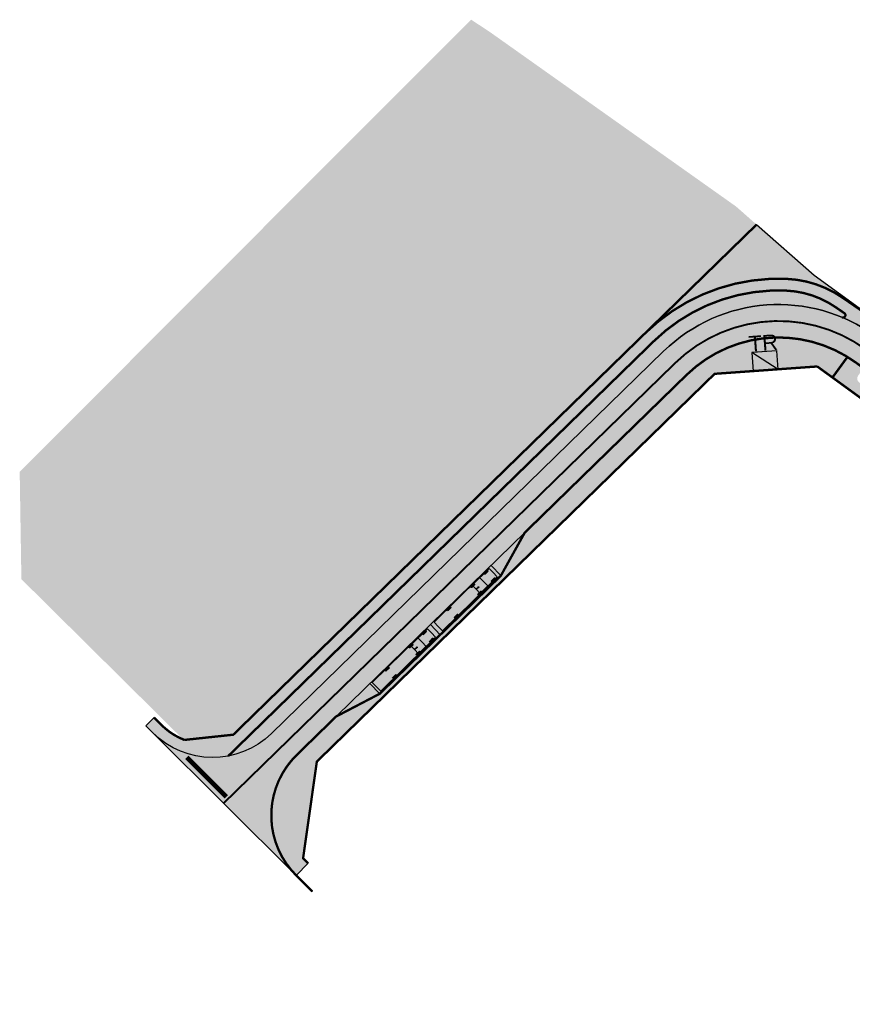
# Model space of a CAD drawing. Header units: metres. Extents: x 1617490 to 1618039, y 2251253 to 2251741.
# Tile 2 of 4: x 1617490 to 1617667, y 2251532 to 2251741. Entities that reach past the tile are written whole.
import ezdxf

# ---------------------------------------------------------------- set-up
doc = ezdxf.new("R2010")
doc.units = ezdxf.units.M
doc.header["$LTSCALE"] = 2
doc.linetypes.add('CACHE2', pattern=[4.762499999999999, 3.175, -1.5875])
doc.linetypes.add('Grille', pattern=[0.4, 0.2, -0.2])
doc.layers.get('0').update_dxf_attribs({"linetype": 'CONTINUOUS'})
for name, color, linetype in [('01-PAP VEHICULES', 7, 'CONTINUOUS'), ('01-PAP- BORDURE AGGLOS', 30, 'CONTINUOUS'), ('01-PAP- BORDURE P1', 6, 'CONTINUOUS'), ('01-PAP- BORDURE T2', 1, 'CONTINUOUS'), ('01-PAP- REVET EV', 93, 'CONTINUOUS'), ('01-PAP- REVET MACROLOT', 51, 'CONTINUOUS'), ('01-PAP- REVET PK PL', 9, 'CONTINUOUS'), ('01-PAP- REVET VOIE', 253, 'CONTINUOUS'), ('01-PAP-FILAIRE VOIE', 7, 'CONTINUOUS'), ('01-PAP-MARQUAGE AU SOL', 255, 'CONTINUOUS')]:
    doc.layers.add(name, color=color, linetype=linetype)
doc.layers.add('01-PAP- REVET TROTTOIR', color=7, linetype='CONTINUOUS', true_color=0xddc49a)
doc.layers.get('0').freeze()
doc.styles.get("Standard").update_dxf_attribs({"font": 'arial.ttf'})

# ---------------------------------------------------------------- blocks, each defined once
blk = doc.blocks.new('COV_Semi-remorque 16.38 m_ELT0_V1')
at = {"color": 0, "ltscale": 0.6}
blk.add_lwpolyline([(1.07, 0), (1.07, 0), (1.07, -1.24), (-3.989999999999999, -1.24), (-3.989999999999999, 0), (-3.339999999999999, 0), (-3.989999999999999, 0), (-3.989999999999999, 1.24), (1.07, 1.24), (1.07, 0)], close=True, dxfattribs=at)
blk = doc.blocks.new('COV_ROUE')
at = {"color": 0}
for p, q in [((0.5, 0.25), (-0.5, 0.25)), ((0.5, 0), (-0.5, 0)), ((0.5, -0.25), (-0.5, -0.25))]:
    blk.add_line(p, q, dxfattribs=at)
at = {"color": 0, "ltscale": 0.6}
blk.add_lwpolyline([(0.4, 0.5), (0.5, 0.3), (0.5, -0.3), (0.4, -0.5), (-0.4, -0.5), (-0.5, -0.3), (-0.5, 0.3), (-0.4, 0.5)], close=True, dxfattribs=at)
blk = doc.blocks.new('COV_Semi-remorque 16.38 m_ELT1_V1')
at = {"color": 0, "ltscale": 0.6}
blk.add_lwpolyline([(9.3, 0), (9.3, -1.275), (-4.279999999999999, -1.275), (-4.279999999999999, 0), (-4.279999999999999, 0), (-4.279999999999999, 0), (-4.279999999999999, 1.275), (9.3, 1.275), (9.3, 0)], close=True, dxfattribs=at)
at = {"color": 0}
blk.add_circle((7.69, 0), 0.1, dxfattribs=at)
blk = doc.blocks.new('PL')
at = {"layer": '01-PAP VEHICULES', "color": 7, "ltscale": 0.6, "rotation": 351.6618512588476}
for name, p in [('COV_Semi-remorque 16.38 m_ELT1_V1', (1651339.528250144, 3144320.213465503)), ('COV_Semi-remorque 16.38 m_ELT0_V1', (1651350.441657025, 3144318.613949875))]:
    blk.add_blockref(name, p, dxfattribs=at)
at = {"layer": '01-PAP VEHICULES', "color": 2, "ltscale": 0.6, "xscale": 1.02, "yscale": 0.25, "rotation": 351.6618512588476}
for p in [(1651339.686316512, 3144321.291943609), (1651346.65044972, 3144320.261143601), (1651339.370183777, 3144319.134987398), (1651346.337217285, 3144318.123975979), (1651350.598273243, 3144319.682533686), (1651350.285040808, 3144317.545366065)]:
    blk.add_blockref('COV_ROUE', p, dxfattribs=at)
blk = doc.blocks.new('VOIRIE-TRANSFO')
at = {"transparency": 16777216}
h = blk.add_hatch(color=255, dxfattribs=at)
h.dxf.hatch_style = 1
h.paths.add_polyline_path([(-2.00000000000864, 1.500000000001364), (-2.000000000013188, -1.500000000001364), (2.00000000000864, -1.500000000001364), (2.000000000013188, 1.500000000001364)])
h = blk.add_hatch(color=256)
h.dxf.hatch_style = 1
h.paths.add_polyline_path([(2.00000000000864, -1.500000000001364), (-2, 1.5), (-2.00000000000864, -1.500000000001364)])
at = {"color": 0, "linetype": 'Continuous', "lineweight": -2}
for p, q in [((2.000000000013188, 1.500000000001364), (-2.00000000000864, 1.500000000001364)), ((-2.00000000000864, 1.500000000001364), (-2.000000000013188, -1.500000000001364)), ((2.00000000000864, -1.500000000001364), (2.000000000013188, 1.500000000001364)), ((-2.000000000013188, -1.500000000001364), (2.00000000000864, -1.500000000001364))]:
    blk.add_line(p, q, dxfattribs=at)
at = {"const_width": 0.1}
blk.add_lwpolyline([(-2.00000000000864, 1.500000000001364), (2.00000000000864, 1.500000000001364), (2.00000000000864, -1.500000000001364), (-2.00000000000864, -1.500000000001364)], close=True, dxfattribs=at)
blk.add_lwpolyline([(2.00000000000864, -1.500000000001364), (-2, 1.5), (-2.00000000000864, -1.500000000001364)], close=True)
at = {"insert": (-2.399920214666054, 4.16129971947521), "char_height": 2.5, "attachment_point": 1}
blk.add_mtext_dynamic_manual_height_columns('TR', width=3.88156968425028, gutter_width=12.5, heights=[0], dxfattribs=at)

msp = doc.modelspace()

# ---------------------------------------------------------------- hatches: boundary and pattern name
at = {"layer": '01-PAP- REVET EV'}
h = msp.add_hatch(color=256, dxfattribs=at)
h.dxf.hatch_style = 1
edge = h.paths.add_edge_path()
edge.add_line((1617624.094611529, 2251675.324029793), (1617646.846388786, 2251697.533735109))
edge.add_line((1617646.846388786, 2251697.533735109), (1617659.080368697, 2251686.753459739))
edge.add_line((1617659.080368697, 2251686.753459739), (1617675.359186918, 2251674.921652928))
edge.add_line((1617675.359186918, 2251674.921652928), (1617665.065990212, 2251682.02373705))
edge.add_arc((1617652.287941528, 2251663.504248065), 22.50000000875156, 55.39516013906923, 87.5468224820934)
edge.add_arc((1617651.517488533, 2251645.520744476), 40.49999998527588, 87.5468224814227, 132.6180690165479)
h = msp.add_hatch(color=256, dxfattribs=at)
h.dxf.hatch_style = 1
edge = h.paths.add_edge_path()
edge.add_arc((1617665.231088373, 2251678.265013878), 0.500000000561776, 247.275618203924, 415.3951601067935)
edge.add_line((1617665.51504501, 2251678.676558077), (1617663.646207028, 2251679.96601605))
edge.add_arc((1617652.287941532, 2251663.504248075), 19.99999999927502, 55.39516012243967, 87.54682248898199)
edge.add_arc((1617651.517488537, 2251645.520744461), 38.00000000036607, 87.54682248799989, 134.2786060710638)
edge.add_line((1617624.987864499, 2251672.726976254), (1617534.488311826, 2251584.478110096))
edge.add_arc((1617531.139738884, 2251602.163897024), 18.00000000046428, 280.7212962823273, 314.2786060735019)
edge.add_line((1617543.706402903, 2251589.276734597), (1617627.082308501, 2251670.579115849))
edge.add_arc((1617651.517488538, 2251645.520744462), 34.99999999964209, 67.2756181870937, 134.2786060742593, ccw=False)
h = msp.add_hatch(color=256, dxfattribs=at)
h.dxf.hatch_style = 1
edge = h.paths.add_edge_path()
edge.add_line((1617637.919665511, 2251665.78282528), (1617659.750027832, 2251667.352380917))
edge.add_line((1617659.750027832, 2251667.352380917), (1617662.98566541, 2251665.000647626))
edge.add_line((1617662.98566541, 2251665.000647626), (1617666.169504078, 2251669.381139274))
edge.add_arc((1617651.517488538, 2251645.520744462), 28.00000000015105, 58.4470527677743, 134.2786060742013)
edge.add_line((1617631.969344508, 2251665.567441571), (1617597.54123849, 2251631.995548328))
edge.add_line((1617597.54123849, 2251631.995548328), (1617592.476147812, 2251622.866207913))
edge.add_line((1617592.476147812, 2251622.866207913), (1617566.701822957, 2251597.732879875))
edge.add_line((1617566.701822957, 2251597.732879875), (1617557.447844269, 2251592.899260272))
edge.add_line((1617557.447844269, 2251592.899260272), (1617549.079983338, 2251584.739504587))
edge.add_arc((1617561.646647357, 2251571.852342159), 18.00000000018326, 134.2786060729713, 225.0937484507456)
edge.add_line((1617548.939567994, 2251559.103611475), (1617551.491462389, 2251561.678872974))
edge.add_line((1617551.491462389, 2251561.678872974), (1617550.416271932, 2251562.744307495))
edge.add_line((1617550.416271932, 2251562.744307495), (1617553.335186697, 2251583.301927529))
edge.add_line((1617553.335186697, 2251583.301927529), (1617637.919665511, 2251665.78282528))
at = {"layer": '01-PAP- REVET MACROLOT'}
h = msp.add_hatch(color=51, dxfattribs=at)
h.dxf.hatch_style = 1
h.paths.add_polyline_path([(1617623.242494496, 2251674.516859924), (1617646.846388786, 2251697.533735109), (1617642.49527296, 2251701.367828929), (1617590.048403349, 2251738.556123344), (1617586.153001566, 2251741.11259256), (1617544.225213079, 2251699.148384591), (1617490.149623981, 2251644.922037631), (1617490.511146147, 2251622.105875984), (1617524.99677738, 2251587.933154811), (1617535.570868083, 2251589.025590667)])
h = msp.add_hatch(color=256, dxfattribs=at)
h.dxf.hatch_style = 1
h.paths.add_polyline_path([(1617623.242494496, 2251674.516859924), (1617646.846388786, 2251697.533735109), (1617642.49527296, 2251701.367828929), (1617590.048403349, 2251738.556123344), (1617586.153001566, 2251741.11259256), (1617544.225213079, 2251699.148384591), (1617490.149623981, 2251644.922037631), (1617490.511146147, 2251622.105875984), (1617524.99677738, 2251587.933154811), (1617535.570868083, 2251589.025590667)])
at = {"layer": '01-PAP- REVET PK PL'}
h = msp.add_hatch(color=256, dxfattribs=at)
h.dxf.hatch_style = 1
h.paths.add_polyline_path([(1617557.552566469, 2251592.791867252), (1617597.54123849, 2251631.995548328), (1617592.476147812, 2251622.866207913), (1617566.701822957, 2251597.732879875)])
at = {"layer": '01-PAP- REVET TROTTOIR'}
h = msp.add_hatch(color=256, dxfattribs=at)
h.dxf.hatch_style = 1
edge = h.paths.add_edge_path()
edge.add_arc((1617651.517488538, 2251645.520744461), 38.00000000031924, 87.54682248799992, 134.278606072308, ccw=False)
edge.add_arc((1617652.287941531, 2251663.504248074), 20.00000000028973, 55.39516013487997, 87.54682248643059, ccw=False)
edge.add_line((1617663.646207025, 2251679.966016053), (1617665.51504501, 2251678.676558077))
edge.add_arc((1617665.231088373, 2251678.265013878), 0.4999999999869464, -112.72438174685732, 55.395160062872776, ccw=False)
edge.add_arc((1617651.517488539, 2251645.520744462), 34.99999999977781, 53.98951275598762, 67.27561818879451, ccw=False)
edge.add_line((1617672.095154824, 2251673.832573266), (1617673.712973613, 2251672.65670662))
edge.add_line((1617673.712973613, 2251672.65670662), (1617675.359186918, 2251674.921652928))
edge.add_line((1617675.359186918, 2251674.921652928), (1617665.065990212, 2251682.02373705))
edge.add_arc((1617652.287941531, 2251663.504248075), 22.49999999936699, 55.39516013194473, 87.54682248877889)
edge.add_arc((1617651.517488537, 2251645.520744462), 40.499999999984, 87.54682248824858, 134.278606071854)
edge.add_line((1617623.242494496, 2251674.516859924), (1617535.570868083, 2251589.025590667))
edge.add_line((1617535.570868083, 2251589.025590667), (1617525.159988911, 2251587.912210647))
edge.add_arc((1617530.429189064, 2251601.297751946), 14.38531147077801, 224.6761868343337, 248.5129880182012, ccw=False)
edge.add_line((1617520.199912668, 2251591.183450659), (1617518.71486467, 2251592.663004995))
edge.add_line((1617518.71486467, 2251592.663004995), (1617516.95037657, 2251590.891965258))
edge.add_line((1617516.95037657, 2251590.891965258), (1617518.435424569, 2251589.412410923))
edge.add_line((1617518.435424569, 2251589.412410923), (1617518.47013295, 2251589.377924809))
edge.add_arc((1617531.139738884, 2251602.163897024), 17.99999999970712, 225.2619170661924, 280.7212962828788)
edge.add_line((1617534.488311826, 2251584.478110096), (1617624.987864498, 2251672.726976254))
h = msp.add_hatch(color=256, dxfattribs=at)
h.dxf.hatch_style = 1
edge = h.paths.add_edge_path()
edge.add_arc((1617784.707280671, 2251677.365256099), 65.49999999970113, 247.7428555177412, 257.4680449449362)
edge.add_line((1617770.494823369, 2251613.425784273), (1617789.166429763, 2251609.275462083))
edge.add_arc((1617785.369208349, 2251592.192397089), 17.50000000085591, 59.33678513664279, 77.46804495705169, ccw=False)
edge.add_line((1617794.294046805, 2251607.245544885), (1617947.32056381, 2251516.517880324))
edge.add_arc((1617986.07986232, 2251581.891550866), 76.00000013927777, 239.3367851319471, 245.0629898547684)
edge.add_line((1617954.036618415, 2251512.976889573), (1617987.75444233, 2251497.299116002))
edge.add_arc((1617979.954442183, 2251480.523836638), 18.5000000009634, -43.329907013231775, 65.0629898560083, ccw=False)
edge.add_line((1617993.411613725, 2251467.829171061), (1617892.666064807, 2251361.032333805))
edge.add_line((1617892.666064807, 2251361.032333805), (1617834.696150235, 2251301.126526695))
edge.add_line((1617834.696150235, 2251301.126526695), (1617823.512517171, 2251297.730558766))
edge.add_arc((1617826.197424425, 2251309.638001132), 12.20638810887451, 225.7122689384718, 257.2933639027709, ccw=False)
edge.add_line((1617817.674167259, 2251300.900152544), (1617815.759800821, 2251302.775954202))
edge.add_line((1617815.759800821, 2251302.775954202), (1617814.010111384, 2251300.990292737))
edge.add_line((1617814.010111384, 2251300.990292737), (1617815.720182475, 2251299.316806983))
edge.add_arc((1617828.149447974, 2251312.336368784), 17.99987861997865, 226.3287615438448, 282.3837894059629)
edge.add_line((1617832.009683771, 2251294.755293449), (1617894.473684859, 2251359.305266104))
edge.add_line((1617894.473684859, 2251359.305266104), (1617995.23015042, 2251466.113675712))
edge.add_arc((1617979.954442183, 2251480.523836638), 21.00000000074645, 316.6700929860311, 425.0629898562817)
edge.add_line((1617988.808496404, 2251499.566045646), (1617955.090672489, 2251515.243819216))
edge.add_arc((1617986.079862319, 2251581.891550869), 73.50000014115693, 239.3367851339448, 245.0629898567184, ccw=False)
edge.add_line((1617948.595540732, 2251518.668330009), (1617795.569023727, 2251609.395994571))
edge.add_arc((1617785.36920835, 2251592.19239709), 20.00000000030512, 59.33678513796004, 77.46804495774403)
edge.add_line((1617789.708889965, 2251611.715899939), (1617771.037283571, 2251615.866222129))
edge.add_arc((1617784.707280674, 2251677.365256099), 63.00000000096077, 247.7428555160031, 257.4680449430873, ccw=False)
edge.add_line((1617760.845147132, 2251619.059179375), (1617698.302649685, 2251644.655095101))
edge.add_arc((1617722.164783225, 2251702.961171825), 63.00000000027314, 233.9895127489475, 247.7428555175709, ccw=False)
edge.add_line((1617685.124983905, 2251651.999879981), (1617668.642549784, 2251663.979679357))
edge.add_arc((1617669.230483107, 2251664.788588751), 1.000000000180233, 143.9895127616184, 233.9895127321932, ccw=False)
edge.add_line((1617668.421573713, 2251665.376522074), (1617669.597440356, 2251666.99434086))
edge.add_line((1617669.597440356, 2251666.99434086), (1617667.979621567, 2251668.170207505))
edge.add_arc((1617651.517488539, 2251645.520744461), 28.00000000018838, 53.98951275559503, 58.44705276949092)
edge.add_line((1617666.169504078, 2251669.381139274), (1617662.98566541, 2251665.000647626))
edge.add_line((1617662.98566541, 2251665.000647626), (1617690.044978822, 2251645.333337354))
edge.add_line((1617690.044978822, 2251645.333337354), (1617759.898237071, 2251616.745446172))
at = {"layer": '01-PAP- REVET VOIE'}
h = msp.add_hatch(color=256, dxfattribs=at)
h.dxf.hatch_style = 1
edge = h.paths.add_edge_path()
edge.add_line((1617518.470133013, 2251589.377924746), (1617548.939567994, 2251559.103611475))
edge.add_arc((1617561.646647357, 2251571.852342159), 18.00000000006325, 134.2786060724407, 225.0937484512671, ccw=False)
edge.add_line((1617549.079983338, 2251584.739504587), (1617566.999337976, 2251602.213212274))
edge.add_line((1617566.999337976, 2251602.213212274), (1617574.158872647, 2251609.194692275))
edge.add_line((1617574.158872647, 2251609.194692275), (1617587.046035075, 2251621.761356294))
edge.add_line((1617587.046035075, 2251621.761356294), (1617599.933197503, 2251634.328020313))
edge.add_line((1617599.933197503, 2251634.328020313), (1617607.092732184, 2251641.309500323))
edge.add_line((1617607.092732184, 2251641.309500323), (1617631.969344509, 2251665.567441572))
edge.add_arc((1617651.517488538, 2251645.520744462), 27.9999999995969, 58.44705276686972, 134.2786060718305, ccw=False)
edge.add_arc((1617651.517488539, 2251645.520744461), 28.00000000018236, 53.989512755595, 58.44705276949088, ccw=False)
edge.add_line((1617667.979621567, 2251668.170207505), (1617669.597440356, 2251666.99434086))
edge.add_line((1617669.597440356, 2251666.99434086), (1617686.888783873, 2251654.426608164))
edge.add_arc((1617722.164783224, 2251702.961171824), 59.99999999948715, 233.9895127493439, 247.7428555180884)
edge.add_line((1617699.438941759, 2251647.431574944), (1617761.981439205, 2251621.835659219))
edge.add_arc((1617784.707280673, 2251677.365256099), 60.00000000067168, 247.7428555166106, 257.4680449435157)
edge.add_line((1617771.688235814, 2251618.794747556), (1617790.359842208, 2251614.644425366))
edge.add_arc((1617785.369208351, 2251592.192397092), 22.99999999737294, 59.33678513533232, 77.46804495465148, ccw=False)
edge.add_line((1617797.098996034, 2251611.976534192), (1617950.125513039, 2251521.248869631))
edge.add_arc((1617986.079862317, 2251581.89155087), 70.5000001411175, 239.3367851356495, 245.0629898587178)
edge.add_line((1617956.355537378, 2251517.964134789), (1617990.568243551, 2251502.056255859))
edge.add_arc((1617979.946231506, 2251480.526276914), 24.00764739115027, -43.32069711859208, 63.74015094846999, ccw=False)
edge.add_line((1617997.412394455, 2251464.055081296), (1617896.64282892, 2251357.232784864))
edge.add_line((1617896.64282892, 2251357.232784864), (1617841.084695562, 2251299.819299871))
edge.add_arc((1617828.084575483, 2251312.452823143), 18.12757657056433, 226.7881446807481, 315.8193536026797, ccw=False)
edge.add_line((1617815.672661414, 2251299.240956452), (1617845.789365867, 2251269.06992807))
edge.add_arc((1617858.475087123, 2251281.839911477), 17.99999999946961, 135.9408935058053, 225.189656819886, ccw=False)
edge.add_line((1617845.539876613, 2251294.357112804), (1617901.704165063, 2251352.396995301))
edge.add_line((1617901.704165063, 2251352.396995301), (1618002.504297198, 2251459.251694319))
edge.add_arc((1617979.948112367, 2251480.525709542), 31.00588972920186, 316.6756018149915, 424.0423554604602)
edge.add_line((1617993.519594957, 2251508.403658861), (1617959.306888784, 2251524.311537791))
edge.add_arc((1617986.07986232, 2251581.891550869), 63.50000014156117, 239.3367851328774, 245.0629898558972, ccw=False)
edge.add_line((1617953.695448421, 2251527.270128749), (1617941.738430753, 2251534.359307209))
edge.add_line((1617941.738430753, 2251534.359307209), (1617933.136632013, 2251539.459214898))
edge.add_line((1617933.136632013, 2251539.459214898), (1617917.653394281, 2251548.639048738))
edge.add_line((1617917.653394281, 2251548.639048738), (1617902.170156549, 2251557.818882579))
edge.add_line((1617902.170156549, 2251557.818882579), (1617893.568357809, 2251562.918790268))
edge.add_line((1617893.568357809, 2251562.918790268), (1617862.601882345, 2251581.278457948))
edge.add_line((1617862.601882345, 2251581.278457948), (1617854.000083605, 2251586.378365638))
edge.add_line((1617854.000083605, 2251586.378365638), (1617838.516845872, 2251595.558199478))
edge.add_line((1617838.516845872, 2251595.558199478), (1617823.03360814, 2251604.738033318))
edge.add_line((1617823.03360814, 2251604.738033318), (1617814.431809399, 2251609.837941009))
edge.add_line((1617814.431809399, 2251609.837941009), (1617800.668931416, 2251617.99779331))
edge.add_arc((1617785.369208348, 2251592.192397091), 29.99999999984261, 59.33678513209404, 77.46804495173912)
edge.add_line((1617791.878730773, 2251621.477651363), (1617773.207124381, 2251625.627973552))
edge.add_arc((1617784.707280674, 2251677.365256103), 53.00000000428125, 247.7428555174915, 257.4680449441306, ccw=False)
edge.add_line((1617764.632787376, 2251628.314112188), (1617702.09028993, 2251653.910027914))
edge.add_arc((1617722.164783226, 2251702.961171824), 53.00000000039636, 233.9895127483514, 247.74285551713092, ccw=False)
edge.add_line((1617691.004317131, 2251660.088973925), (1617673.712973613, 2251672.65670662))
edge.add_line((1617673.712973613, 2251672.65670662), (1617672.095154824, 2251673.832573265))
edge.add_arc((1617651.517488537, 2251645.520744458), 35.00000000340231, 53.9895127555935, 67.27561818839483)
edge.add_arc((1617651.517488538, 2251645.520744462), 34.99999999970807, 67.27561818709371, 134.2786060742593)
edge.add_line((1617627.082308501, 2251670.579115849), (1617543.706402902, 2251589.276734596))
edge.add_arc((1617531.139738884, 2251602.163897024), 18.00000000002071, 280.7212962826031, 314.27860607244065, ccw=False)
edge.add_arc((1617531.139738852, 2251602.163896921), 17.99999990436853, 225.2619171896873, 280.7212964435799, ccw=False)

# ---------------------------------------------------------------- linework, layer by layer
at = {"layer": '01-PAP- BORDURE AGGLOS', "linetype": 'CACHE2', "ltscale": 0.5, "const_width": 0.5, "flags": 128}
for points in [[(1617646.846388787, 2251697.533735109), (1617535.570868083, 2251589.025590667), (1617525.159988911, 2251587.912210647, -0.1043843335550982), (1617520.199912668, 2251591.183450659), (1617518.71486467, 2251592.663004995)], [(1617659.750027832, 2251667.352380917), (1617690.044978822, 2251645.333337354), (1617759.898237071, 2251616.745446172, 0.04245963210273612), (1617770.494823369, 2251613.425784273), (1617789.166429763, 2251609.275462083, -0.07927800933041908), (1617794.294046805, 2251607.245544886), (1617947.320563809, 2251516.517880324, 0.02499048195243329), (1617954.036618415, 2251512.976889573), (1617987.75444233, 2251497.299116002, -0.04829667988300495), (1617990.827737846, 2251495.491182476), (1617995.595398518, 2251470.64403477, -0.04825583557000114), (1617993.411613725, 2251467.829171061), (1617892.666064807, 2251361.032333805), (1617834.696150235, 2251301.126526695), (1617823.512517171, 2251297.730558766, -0.1386773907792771), (1617817.674167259, 2251300.900152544), (1617815.759800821, 2251302.775954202)]]:
    msp.add_lwpolyline(points, format="xyb", dxfattribs=at)
msp.add_lwpolyline([(1617659.750027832, 2251667.352380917), (1617637.919665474, 2251665.782825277), (1617553.335186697, 2251583.301927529), (1617550.416271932, 2251562.744307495), (1617551.491462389, 2251561.678872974)], dxfattribs=at)
at = {"layer": '01-PAP- BORDURE P1', "linetype": 'Grille', "ltscale": 2, "const_width": 0.5, "flags": 128}
for points in [[(1617623.242494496, 2251674.516859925, -0.2067796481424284), (1617653.251007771, 2251685.98362759, -0.141215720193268), (1617665.065990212, 2251682.023737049, -0.002066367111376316), (1617675.359186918, 2251674.921652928), (1617673.712973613, 2251672.65670662, -3.258373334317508)], [(1617665.03793908, 2251677.803826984, 0.9013489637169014), (1617665.515045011, 2251678.676558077), (1617663.646289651, 2251679.965959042, 0.141217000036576), (1617653.144000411, 2251683.485918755, 0.2067796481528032), (1617624.987864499, 2251672.726976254), (1617534.488311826, 2251584.478110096)]]:
    msp.add_lwpolyline(points, format="xyb", dxfattribs=at)
msp.add_lwpolyline([(1617666.169504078, 2251669.381139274), (1617662.98566541, 2251665.000647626)], dxfattribs=at)
at = {"layer": '01-PAP- BORDURE T2', "const_width": 0.5, "flags": 128}
msp.add_lwpolyline([(1617997.412394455, 2251464.055081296, 0.5116867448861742), (1617990.073361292, 2251502.286361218), (1617956.355537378, 2251517.964134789, -0.02499048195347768), (1617950.125513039, 2251521.248869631), (1617797.098996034, 2251611.976534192, 0.0792780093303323), (1617790.359842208, 2251614.644425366), (1617771.688235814, 2251618.794747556, -0.04245963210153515), (1617761.981439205, 2251621.835659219), (1617699.438941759, 2251647.431574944, -0.06008241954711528), (1617686.888783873, 2251654.426608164), (1617667.979621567, 2251668.170207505, 0.3653994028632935), (1617631.969344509, 2251665.567441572), (1617597.541238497, 2251631.99554834), (1617592.476147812, 2251622.866207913), (1617566.701822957, 2251597.732879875), (1617557.447844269, 2251592.899260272), (1617549.079983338, 2251584.739504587, 0.4183866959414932), (1617548.939567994, 2251559.103611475), (1617552.38997395, 2251555.664478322)], format="xyb", dxfattribs=at)
at = {"layer": '01-PAP-FILAIRE VOIE'}
for p, q in [((1617675.359186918, 2251674.921652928), (1617665.065990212, 2251682.023737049)), ((1617665.515045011, 2251678.676558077), (1617663.646207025, 2251679.966016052)), ((1617592.476147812, 2251622.866207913, 201.9648594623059), (1617597.54123849, 2251631.995548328, 201.9648594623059)), ((1617516.95037657, 2251590.891965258), (1617518.71486467, 2251592.663004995)), ((1617518.435424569, 2251589.412410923), (1617548.939567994, 2251559.103611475)), ((1617548.939567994, 2251559.103611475), (1617551.491462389, 2251561.678872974)), ((1617551.491462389, 2251561.678872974), (1617550.416271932, 2251562.744307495))]:
    msp.add_line(p, q, dxfattribs=at)
at = {"layer": '01-PAP-FILAIRE VOIE', "flags": 128}
for points in [[(1617646.846388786, 2251697.533735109), (1617659.080368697, 2251686.753459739), (1617675.359186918, 2251674.921652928)], [(1617666.169504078, 2251669.381139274), (1617662.98566541, 2251665.000647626)], [(1617637.919665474, 2251665.782825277), (1617659.750027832, 2251667.352380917)]]:
    msp.add_lwpolyline(points, dxfattribs=at)
for points in [[(1617665.065990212, 2251682.023737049, 0.1412157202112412), (1617653.251007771, 2251685.98362759, 0.206779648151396), (1617623.242494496, 2251674.516859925), (1617535.570868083, 2251589.025590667), (1617525.159988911, 2251587.912210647, -0.1043843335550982), (1617520.199912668, 2251591.183450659), (1617518.71486467, 2251592.663004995)], [(1617663.646289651, 2251679.965959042, 0.141217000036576), (1617653.144000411, 2251683.485918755, 0.2067796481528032), (1617624.987864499, 2251672.726976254), (1617534.488311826, 2251584.478110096)], [(1617791.878730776, 2251621.477651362), (1617773.207124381, 2251625.627973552, -0.04245963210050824), (1617764.632787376, 2251628.314112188), (1617702.09028993, 2251653.910027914, -0.06008241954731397), (1617691.004317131, 2251660.088973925), (1617672.095154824, 2251673.832573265, 0.3653994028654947), (1617627.082308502, 2251670.579115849), (1617543.706402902, 2251589.276734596, -0.4099893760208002), (1617518.435424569, 2251589.412410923), (1617516.95037657, 2251590.891965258)], [(1617543.706402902, 2251589.276734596), (1617627.082308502, 2251670.579115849, -0.3653994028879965), (1617672.095154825, 2251673.832573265), (1617691.00431713, 2251660.088973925, 0.06008241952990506), (1617702.09028993, 2251653.910027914), (1617764.632787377, 2251628.314112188, 0.04245963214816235), (1617773.20712438, 2251625.627973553), (1617791.878730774, 2251621.477651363, -0.07927800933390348), (1617800.668931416, 2251617.99779331), (1617953.695448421, 2251527.270128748, 0.02499048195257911), (1617959.306888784, 2251524.311537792), (1617993.024712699, 2251508.633764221, -0.5116867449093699), (1618002.504297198, 2251459.251694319), (1617901.704165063, 2251352.396995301), (1617845.539876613, 2251294.357112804, 0.4103784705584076), (1617845.789365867, 2251269.06992807), (1617861.399243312, 2251253.563051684)], [(1617790.359842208, 2251614.644425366), (1617771.688235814, 2251618.794747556, -0.04245963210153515), (1617761.981439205, 2251621.835659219), (1617699.438941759, 2251647.431574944, -0.06008241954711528), (1617686.888783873, 2251654.426608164), (1617667.979621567, 2251668.170207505, 0.3653994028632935), (1617631.969344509, 2251665.567441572), (1617549.079983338, 2251584.739504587, 0.4183866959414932), (1617548.939567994, 2251559.103611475), (1617552.38997395, 2251555.664478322)], [(1617659.750027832, 2251667.352380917), (1617690.044978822, 2251645.333337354), (1617759.898237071, 2251616.745446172, 0.04245963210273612), (1617770.494823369, 2251613.425784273), (1617789.166429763, 2251609.275462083)]]:
    msp.add_lwpolyline(points, format="xyb", dxfattribs=at)
at = {"layer": '01-PAP-FILAIRE VOIE'}
for points in [[(1617553.335186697, 2251583.301927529), (1617637.91966549, 2251665.782825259)], [(1617553.335186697, 2251583.301927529), (1617550.416271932, 2251562.744307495)]]:
    msp.add_lwpolyline(points, dxfattribs=at)
at = {"layer": '01-PAP-FILAIRE VOIE', "elevation": 201.9648594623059, "flags": 128}
for points in [[(1617592.476147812, 2251622.866207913), (1617590.381703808, 2251625.014068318)], [(1617566.701822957, 2251597.732879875), (1617592.476147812, 2251622.866207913)], [(1617579.588985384, 2251610.299543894), (1617577.494541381, 2251612.447404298)], [(1617566.701822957, 2251597.732879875), (1617564.607378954, 2251599.880740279)], [(1617557.447844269, 2251592.899260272), (1617566.701822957, 2251597.732879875)]]:
    msp.add_lwpolyline(points, dxfattribs=at)
at = {"layer": '01-PAP-FILAIRE VOIE'}
msp.add_arc((1617665.231088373, 2251678.265013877), 0.5, 247.27561820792, 55.39516013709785, dxfattribs=at)
at = {"layer": '01-PAP-MARQUAGE AU SOL', "linetype": 'CACHE2', "ltscale": 2, "const_width": 0.4}
msp.add_lwpolyline([(1617533.525722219, 2251574.460657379), (1617629.525826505, 2251668.073278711, -0.3653994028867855), (1617670.037388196, 2251671.001390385), (1617688.946550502, 2251657.257791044, 0.06008241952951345), (1617700.764615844, 2251650.670801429), (1617763.307113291, 2251625.074885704, 0.04245963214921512), (1617772.447680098, 2251622.211360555), (1617791.119286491, 2251618.061038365, -0.07927800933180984), (1617798.883963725, 2251614.987163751), (1617951.91048073, 2251524.259499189, 0.02499048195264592), (1617957.83121308, 2251521.13783629), (1617991.549036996, 2251505.460062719, -0.5116867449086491), (1617999.958345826, 2251461.653387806), (1617899.173496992, 2251354.814890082), (1617830.764748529, 2251284.121646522)], format="xyb", dxfattribs=at)
at = {"layer": '01-PAP-MARQUAGE AU SOL', "const_width": 1, "flags": 128}
msp.add_lwpolyline([(1617525.692904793, 2251584.209101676), (1617534.089602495, 2251575.781017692)], dxfattribs=at)

# ---------------------------------------------------------------- block references
at = {"layer": '01-PAP VEHICULES', "rotation": 52.77793105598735}
for p in [(3122489.919891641, -965359.4305377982), (3122476.792200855, -965372.2528779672)]:
    msp.add_blockref('PL', p, dxfattribs=at)
at = {"layer": '01-PAP-FILAIRE VOIE', "xscale": 1.333, "yscale": 1.333, "rotation": 4.112365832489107}
msp.add_blockref('VOIRIE-TRANSFO', (1617648.648744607, 2251668.495294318), dxfattribs=at)

doc.saveas('drawing.dxf')
